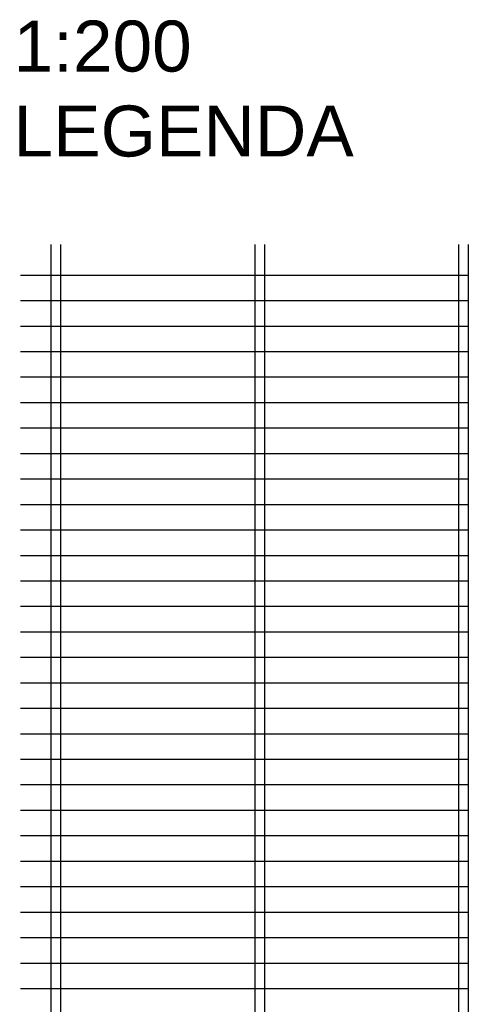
# Model space of a CAD drawing. Header units: metres. Extents: x 252743 to 254903, y 592696 to 593766.
# Tile 130 of 256: x 254385 to 254429, y 593407 to 593503. Entities that reach past the tile are written whole.
import ezdxf

# ---------------------------------------------------------------- set-up
doc = ezdxf.new("R2010")
doc.units = ezdxf.units.M
doc.layers.add('ALGEMEEN HULP', color=6, linetype='Continuous', plot=False)
doc.styles.add('N_STANDARD 200', font='arial.ttf', dxfattribs={"height": 0.4})

msp = doc.modelspace()

# ---------------------------------------------------------------- linework, layer by layer
at = {"layer": 'ALGEMEEN HULP'}
for p, q in [((254388.14, 593481.248), (254388.14, 593393.239)), ((254389.097, 593481.248), (254389.097, 593393.239)), ((254408.14, 593481.248), (254408.14, 593393.239)), ((254409.097, 593481.248), (254409.097, 593393.239)), ((254428.14, 593481.248), (254428.14, 593393.239)), ((254429.097, 593481.248), (254429.097, 593393.239)), ((254385.156, 593478.239), (254429.097, 593478.239)), ((254385.156, 593475.739), (254429.097, 593475.739)), ((254385.156, 593473.239), (254429.097, 593473.239)), ((254385.156, 593470.739), (254429.097, 593470.739)), ((254385.156, 593468.239), (254429.097, 593468.239)), ((254385.156, 593465.739), (254429.097, 593465.739)), ((254385.156, 593463.239), (254429.097, 593463.239)), ((254385.156, 593460.739), (254429.097, 593460.739)), ((254385.156, 593458.239), (254429.097, 593458.239)), ((254385.156, 593455.739), (254429.097, 593455.739)), ((254385.156, 593453.239), (254429.097, 593453.239)), ((254385.156, 593450.739), (254429.097, 593450.739)), ((254385.156, 593448.239), (254429.097, 593448.239)), ((254385.156, 593445.739), (254429.097, 593445.739)), ((254385.156, 593443.239), (254429.097, 593443.239)), ((254385.156, 593440.739), (254429.097, 593440.739)), ((254385.156, 593438.239), (254429.097, 593438.239)), ((254385.156, 593435.739), (254429.097, 593435.739)), ((254385.156, 593433.239), (254429.097, 593433.239)), ((254385.156, 593430.739), (254429.097, 593430.739)), ((254385.156, 593428.239), (254429.097, 593428.239)), ((254385.156, 593425.739), (254429.097, 593425.739)), ((254385.156, 593423.239), (254429.097, 593423.239)), ((254385.156, 593420.739), (254429.097, 593420.739)), ((254385.156, 593418.239), (254429.097, 593418.239)), ((254385.156, 593415.739), (254429.097, 593415.739)), ((254385.156, 593413.239), (254429.097, 593413.239)), ((254385.156, 593410.739), (254429.097, 593410.739)), ((254385.156, 593408.239), (254429.097, 593408.239))]:
    msp.add_line(p, q, dxfattribs=at)

# ---------------------------------------------------------------- texts
at = {"layer": 'ALGEMEEN HULP', "insert": (254384.484, 593503.209), "char_height": 5, "width": 11.7453, "attachment_point": 1, "style": 'N_STANDARD 200'}
msp.add_mtext('1:200\\PLEGENDA', dxfattribs=at)

doc.saveas('drawing.dxf')
